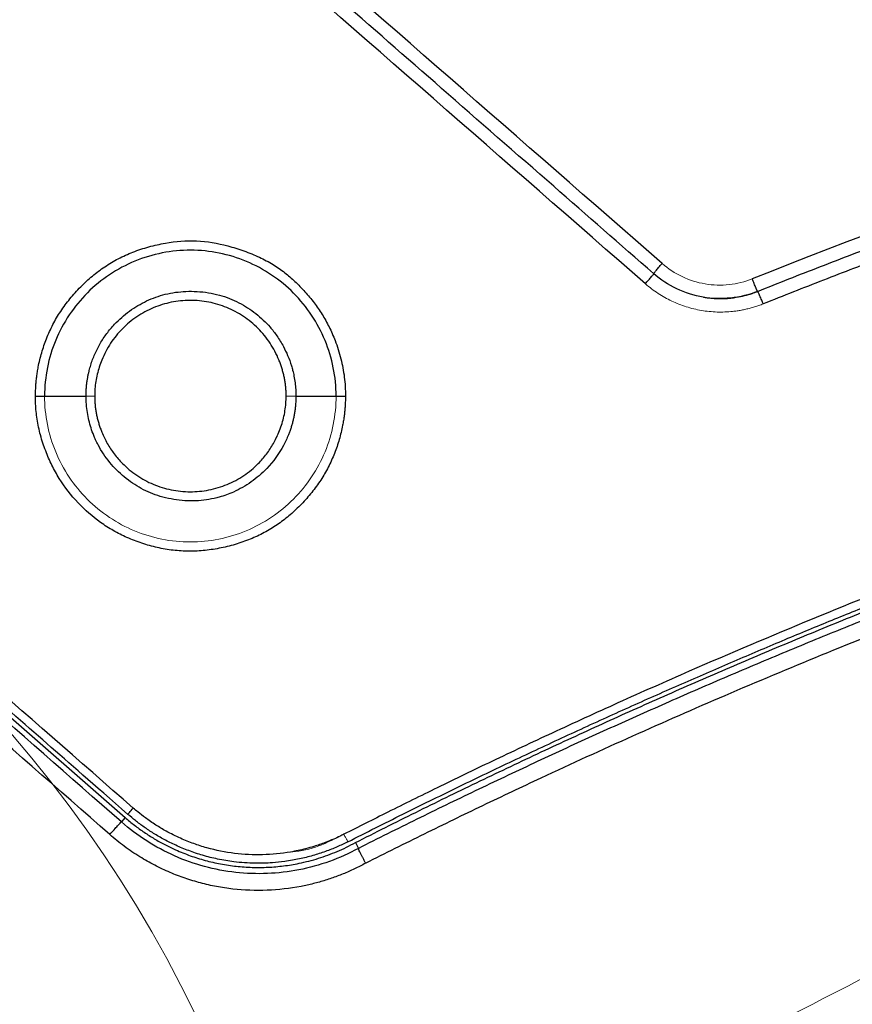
# Paper-space layout 'Sheet2' of a CAD drawing. Header units: millimetres. Extents: x 0 to 1118, y 0 to 864.
# Tile 45 of 85: x 666 to 691, y 326 to 355. Entities that reach past the tile are written whole.
import ezdxf

# ---------------------------------------------------------------- set-up
doc = ezdxf.new("R2010")
doc.units = ezdxf.units.MM
doc.styles.add('SLDTEXTSTYLE0', font='TXT', dxfattribs={"width": 0.605})
doc.dimstyles.new('SLDDIMSTYLE1', dxfattribs={"dimtxt": 5.650301, "dimasz": 4.572, "dimexe": 0, "dimexo": 0.0625, "dimgap": 1.412575, "dimtad": 0, "dimtih": 1, "dimtoh": 1, "dimdec": 1, "dimlfac": 2, "dimrnd": 1e-09, "dimzin": 12, "dimdsep": 46, "dimtxsty": 'SLDTEXTSTYLE0', "dimsah": 1, "dimcen": 0.09, "dimadec": 0, "dimazin": 3, "dimtfac": 1, "dimtdec": 1, "dimtofl": 0, "dimtmove": 0, "dimatfit": 3, "dimfxl": 1, "dimfrac": 2, "dimtolj": 1, "dimtzin": 12, "dimarcsym": 0})

# ---------------------------------------------------------------- blocks, each defined once
blk = doc.blocks.new('_D_11')
at = {"color": 7, "linetype": 'Continuous', "lineweight": 0}
for p, q in [((644.189, 350.559), (644.189, 267.562)), ((882.269, 350.559), (882.269, 267.562)), ((751.91, 269.62), (750.617, 269.62)), ((750.617, 269.62), (750.617, 260.943)), ((774.547, 269.62), (775.84, 269.62)), ((775.84, 269.62), (775.84, 260.943)), ((644.189, 269.162), (748.425, 269.162)), ((882.269, 269.162), (778.033, 269.162)), ((750.617, 260.943), (751.91, 260.943)), ((775.84, 260.943), (774.547, 260.943))]:
    blk.add_line(p, q, dxfattribs=at)
for points in [[(644.189, 269.162), (648.761, 268.4), (648.761, 269.924)], [(882.269, 269.162), (877.697, 269.924), (877.697, 268.4)]]:
    blk.add_solid(points, dxfattribs=at)
at = {"color": 7, "linetype": 'Continuous', "lineweight": 0, "char_height": 5.8208, "attachment_point": 1, "style": 'SLDTEXTSTYLE0'}
for s, insert in [('476.2', (753.527, 278.417)), ('18.75', (753.527, 268.446))]:
    blk.add_mtext(s, dxfattribs=dict(at, insert=insert))
blk = doc.blocks.new('_D_12')
at = {"color": 7, "linetype": 'Continuous', "lineweight": 0}
for p, q in [((711.628, 581.08), (604.625, 581.08)), ((606.225, 581.08), (606.225, 457.172)), ((594.907, 448.118), (593.614, 448.118)), ((593.614, 448.118), (593.614, 439.44)), ((617.544, 448.118), (618.837, 448.118)), ((618.837, 448.118), (618.837, 439.44)), ((593.614, 439.44), (594.907, 439.44)), ((618.837, 439.44), (617.544, 439.44)), ((606.225, 314.24), (606.225, 438.147)), ((711.628, 314.24), (604.625, 314.24))]:
    blk.add_line(p, q, dxfattribs=at)
for points in [[(606.225, 581.08), (605.463, 576.508), (606.987, 576.508)], [(606.225, 314.24), (606.987, 318.812), (605.463, 318.812)]]:
    blk.add_solid(points, dxfattribs=at)
at = {"color": 7, "linetype": 'Continuous', "lineweight": 0, "char_height": 5.8208, "attachment_point": 1, "style": 'SLDTEXTSTYLE0'}
for s, insert in [('533.7', (596.524, 456.915)), ('21.01', (596.524, 446.944))]:
    blk.add_mtext(s, dxfattribs=dict(at, insert=insert))

psp = doc.layouts.new('Sheet2')

# ---------------------------------------------------------------- linework, layer by layer
at = {"color": 7, "linetype": 'Continuous', "lineweight": 30}
for p, q in [((684.974, 347.296), (684.969, 347.296)), ((686.974, 346.556), (686.982, 346.556)), ((688.06, 346.77), (688.054, 346.77)), ((666.887, 343.66), (668.118, 343.66)), ((674.347, 343.66), (675.54, 343.66)), ((659.385, 339.791), (669.279, 331.141)), ((669.279, 331.141), (669.165, 331.012)), ((676.112, 330.396), (676.202, 330.225))]:
    psp.add_line(p, q, dxfattribs=at)
at = {"color": 7, "linetype": 'Continuous', "lineweight": 0}
psp.add_arc((637.282, 308.957), 37.784, 3.1887, 357.2558, dxfattribs=at)
at = {"color": 7, "linetype": 'Continuous', "lineweight": 30}
for points, knots in [([(838.559, 347.142), (832.589, 349.527), (826.504, 351.629), (814.162, 355.246), (807.905, 356.761), (795.274, 359.192), (788.9, 360.107), (776.095, 361.327), (769.662, 361.633), (756.798, 361.633), (750.365, 361.327), (737.559, 360.107), (731.185, 359.192), (718.553, 356.762), (712.296, 355.246), (699.953, 351.63), (693.869, 349.527), (687.898, 347.142)], [0, 0, 0, 0, 0.125, 0.125, 0.25, 0.25, 0.375, 0.375, 0.5, 0.5, 0.625, 0.625, 0.75, 0.75, 0.875, 0.875, 1, 1, 1, 1]), ([(688.054, 346.77), (688.362, 346.893), (688.983, 347.14), (689.924, 347.508), (690.881, 347.876), (691.853, 348.245), (692.841, 348.614), (693.845, 348.984), (694.865, 349.352), (695.901, 349.721), (696.953, 350.088), (698.021, 350.455), (699.105, 350.82), (700.206, 351.184), (701.323, 351.546), (702.456, 351.906), (703.605, 352.263), (704.771, 352.618), (706.849, 353.238), (710.004, 354.133), (714.409, 355.283), (719.326, 356.444), (725.949, 357.825), (734.147, 359.215), (743.58, 360.352), (753.279, 361.068), (762.875, 361.314), (772.824, 361.085), (780.915, 360.509), (787.497, 359.795), (792.302, 359.157), (797.09, 358.404), (801.22, 357.653), (804.675, 356.956), (807.441, 356.358), (810.131, 355.736), (812.747, 355.095), (815.287, 354.437), (817.753, 353.764), (820.144, 353.08), (822.462, 352.387), (824.705, 351.686), (826.875, 350.982), (828.973, 350.275), (830.997, 349.567), (832.95, 348.863), (834.832, 348.162), (836.643, 347.468), (837.824, 347), (838.403, 346.77)], [0, 0, 0, 0, 0.0064625, 0.0130218, 0.0196778, 0.0264305, 0.03328, 0.0402262, 0.047269, 0.0544085, 0.0616446, 0.0689775, 0.0764071, 0.0839334, 0.0915564, 0.0992762, 0.1070927, 0.1150059, 0.1230158, 0.1493303, 0.1788855, 0.2116815, 0.2477182, 0.3106458, 0.3735644, 0.4326831, 0.4999946, 0.5604261, 0.6264248, 0.6578927, 0.6893578, 0.7208203, 0.7522801, 0.7710968, 0.7894689, 0.8073964, 0.8248794, 0.8419178, 0.8585116, 0.8746609, 0.8903656, 0.9056258, 0.9204414, 0.9348124, 0.9487389, 0.9622211, 0.9752587, 0.9878518, 1, 1, 1, 1]), ([(838.235, 346.399), (837.921, 346.523), (837.295, 346.773), (836.353, 347.141), (835.41, 347.504), (834.465, 347.863), (833.518, 348.217), (832.57, 348.566), (831.62, 348.91), (830.668, 349.25), (829.715, 349.585), (828.76, 349.915), (827.803, 350.24), (826.844, 350.56), (825.884, 350.876), (824.922, 351.187), (823.959, 351.493), (822.994, 351.794), (822.027, 352.091), (821.059, 352.383), (818.876, 353.028), (815.467, 353.984), (810.813, 355.17), (806.133, 356.245), (799.861, 357.53), (791.964, 358.856), (782.423, 359.995), (772.837, 360.68), (763.23, 360.908), (753.623, 360.68), (744.038, 359.995), (734.495, 358.857), (726.598, 357.53), (720.326, 356.245), (715.646, 355.17), (710.991, 353.984), (707.29, 352.947), (704.527, 352.122), (702.691, 351.556), (700.861, 350.972), (699.038, 350.371), (697.22, 349.752), (695.408, 349.117), (693.602, 348.464), (691.803, 347.793), (690.008, 347.107), (688.818, 346.635), (688.222, 346.398)], [0, 0, 0, 0, 0.006582, 0.013162, 0.019742, 0.02632, 0.032898, 0.039475, 0.046051, 0.052628, 0.059204, 0.06578, 0.072356, 0.078932, 0.08551, 0.092087, 0.098666, 0.105246, 0.111826, 0.118408, 0.124992, 0.156265, 0.187511, 0.218748, 0.249994, 0.312481, 0.37499, 0.437492, 0.499989, 0.562482, 0.624994, 0.687496, 0.749998, 0.781239, 0.812476, 0.843726, 0.875006, 0.887512, 0.900013, 0.912512, 0.925008, 0.937503, 0.949997, 0.962494, 0.974992, 0.987494, 1, 1, 1, 1]), ([(684.969, 347.296), (683.979, 348.161), (681.881, 349.995), (678.734, 352.745), (676.052, 355.09), (674.216, 356.694), (673.298, 357.497), (672.839, 357.898), (672.61, 358.098), (672.479, 358.213), (672.413, 358.27), (672.381, 358.299)], [0, 0, 0, 0, 0.235778, 0.500003, 0.750002, 0.875001, 0.937501, 0.968751, 0.984375, 0.992188, 1, 1, 1, 1]), ([(850.685, 330.644), (850.391, 330.792), (849.805, 331.09), (848.921, 331.53), (848.036, 331.966), (847.149, 332.398), (846.259, 332.825), (845.368, 333.247), (844.474, 333.665), (843.578, 334.078), (842.68, 334.487), (841.78, 334.891), (840.878, 335.291), (839.973, 335.685), (839.067, 336.076), (838.159, 336.461), (837.249, 336.842), (836.338, 337.218), (835.424, 337.589), (834.508, 337.956), (833.591, 338.318), (832.672, 338.676), (831.751, 339.028), (830.829, 339.376), (829.119, 340.011), (825.249, 341.397), (819.603, 343.233), (813.45, 344.986), (808.468, 346.247), (803.193, 347.452), (795.772, 348.92), (785.884, 350.384), (774.576, 351.386), (763.228, 351.721), (751.881, 351.386), (740.573, 350.384), (730.701, 348.922), (723.279, 347.455), (715.905, 345.771), (707.275, 343.432), (699.022, 340.663), (691.948, 337.986), (687.736, 336.249), (683.958, 334.572), (682.005, 333.678), (680.217, 332.837), (678.592, 332.052), (677.128, 331.329), (676.207, 330.863), (675.772, 330.644)], [0, 0, 0, 0, 0.005437, 0.010875, 0.016312, 0.021749, 0.027186, 0.032623, 0.03806, 0.043497, 0.048933, 0.05437, 0.059806, 0.065241, 0.070677, 0.076112, 0.081547, 0.086981, 0.092415, 0.097849, 0.103283, 0.108716, 0.114148, 0.11958, 0.125012, 0.144294, 0.187517, 0.223106, 0.250017, 0.272442, 0.312518, 0.375015, 0.437512, 0.500008, 0.562505, 0.625002, 0.6875, 0.727309, 0.750001, 0.812495, 0.874993, 0.893798, 0.937504, 0.950282, 0.962116, 0.973004, 0.982948, 0.991946, 1, 1, 1, 1]), ([(675.893, 330.422), (676.164, 330.56), (676.705, 330.834), (677.514, 331.238), (678.317, 331.634), (679.114, 332.023), (679.904, 332.405), (680.688, 332.779), (681.465, 333.145), (682.236, 333.504), (683, 333.856), (683.757, 334.201), (684.508, 334.539), (685.252, 334.87), (685.989, 335.195), (686.719, 335.513), (687.442, 335.824), (688.158, 336.128), (688.866, 336.427), (689.568, 336.719), (690.262, 337.004), (690.949, 337.284), (691.629, 337.558), (692.301, 337.825), (692.966, 338.087), (693.624, 338.344), (694.274, 338.594), (694.916, 338.839), (695.55, 339.078), (696.177, 339.312), (696.797, 339.541), (697.408, 339.765), (698.012, 339.983), (698.608, 340.196), (699.196, 340.405), (699.776, 340.608), (700.348, 340.807), (700.913, 341.001), (701.469, 341.19), (702.017, 341.375), (702.557, 341.555), (703.09, 341.73), (703.614, 341.902), (704.129, 342.069), (704.637, 342.232), (705.137, 342.39), (705.628, 342.545), (706.111, 342.696), (706.586, 342.842), (707.052, 342.985), (707.51, 343.124), (707.96, 343.26), (708.401, 343.391), (708.835, 343.519), (709.259, 343.644), (709.675, 343.765), (710.083, 343.882), (710.482, 343.996), (710.873, 344.107), (711.256, 344.215), (711.629, 344.319), (711.995, 344.42), (712.351, 344.518), (712.699, 344.613), (713.039, 344.705), (713.37, 344.794), (713.692, 344.88), (714.006, 344.964), (714.311, 345.044), (714.608, 345.122), (714.896, 345.196), (715.175, 345.269), (715.445, 345.338), (715.707, 345.405), (715.96, 345.469), (716.205, 345.531), (716.44, 345.59), (716.667, 345.647), (716.886, 345.701), (717.095, 345.753), (717.296, 345.802), (717.488, 345.849), (717.671, 345.894), (717.845, 345.936), (718.011, 345.976), (718.168, 346.014), (720.106, 346.479), (723.841, 347.317), (729.404, 348.394), (734.997, 349.307), (742.486, 350.304), (751.897, 351.136), (760.728, 351.396), (768.821, 351.316), (775.527, 351.023), (782.859, 350.392), (789.289, 349.62), (795.459, 348.68), (801.825, 347.489), (808.146, 346.086), (812.356, 345.001), (814.511, 344.407), (814.648, 344.369), (814.833, 344.318), (815.067, 344.252), (815.349, 344.174), (815.679, 344.08), (816.057, 343.973), (816.484, 343.851), (816.958, 343.714), (817.481, 343.561), (818.051, 343.393), (818.669, 343.208), (819.334, 343.007), (820.047, 342.789), (820.807, 342.552), (821.614, 342.298), (822.468, 342.024), (823.368, 341.731), (824.315, 341.417), (825.307, 341.082), (826.345, 340.726), (827.429, 340.346), (828.558, 339.944), (829.731, 339.516), (830.949, 339.064), (832.21, 338.585), (833.516, 338.079), (834.864, 337.545), (836.254, 336.982), (837.687, 336.388), (839.161, 335.763), (840.675, 335.106), (842.23, 334.415), (843.824, 333.69), (845.457, 332.929), (847.128, 332.13), (848.837, 331.294), (849.983, 330.715), (850.564, 330.422)], [0, 0, 0, 0, 0.00504, 0.010031, 0.014972, 0.019863, 0.024704, 0.029496, 0.034237, 0.038929, 0.043571, 0.048163, 0.052705, 0.057198, 0.06164, 0.066032, 0.070375, 0.074667, 0.07891, 0.083102, 0.087245, 0.091337, 0.09538, 0.099372, 0.103314, 0.107207, 0.111049, 0.114841, 0.118583, 0.122276, 0.125918, 0.12951, 0.133052, 0.136543, 0.139985, 0.143377, 0.146719, 0.15001, 0.153252, 0.156443, 0.159585, 0.162676, 0.165718, 0.168709, 0.17165, 0.174542, 0.177383, 0.180174, 0.182915, 0.185606, 0.188247, 0.190838, 0.193379, 0.19587, 0.198311, 0.200702, 0.203043, 0.205334, 0.207575, 0.209766, 0.211907, 0.213997, 0.216038, 0.218029, 0.21997, 0.22186, 0.223701, 0.225492, 0.227232, 0.228923, 0.230564, 0.232154, 0.233695, 0.235185, 0.236626, 0.238016, 0.239357, 0.240647, 0.241887, 0.243078, 0.244218, 0.245309, 0.246349, 0.247339, 0.24828, 0.24917, 0.25001, 0.28126, 0.31251, 0.34376, 0.37501, 0.437511, 0.499996, 0.521108, 0.571421, 0.611015, 0.64285, 0.678565, 0.714279, 0.749991, 0.785702, 0.786207, 0.786989, 0.788049, 0.789386, 0.791001, 0.792893, 0.795063, 0.79751, 0.800235, 0.803238, 0.806518, 0.810076, 0.813911, 0.818024, 0.822414, 0.827082, 0.832027, 0.83725, 0.842751, 0.84853, 0.854586, 0.860919, 0.867531, 0.87442, 0.881587, 0.889031, 0.896753, 0.904753, 0.913031, 0.921586, 0.930418, 0.939527, 0.948914, 0.958578, 0.968519, 0.978736, 0.98923, 1, 1, 1, 1]), ([(676.112, 330.396), (676.41, 330.547), (677.007, 330.849), (677.905, 331.296), (678.805, 331.738), (679.707, 332.175), (680.612, 332.608), (681.518, 333.036), (682.427, 333.459), (683.337, 333.877), (684.25, 334.291), (685.165, 334.699), (686.082, 335.103), (687.001, 335.502), (687.922, 335.897), (688.845, 336.286), (689.77, 336.671), (690.698, 337.051), (691.627, 337.426), (692.559, 337.797), (693.492, 338.162), (694.428, 338.523), (695.366, 338.879), (697.751, 339.77), (701.604, 341.135), (706.962, 342.859), (712.369, 344.425), (719.687, 346.315), (728.976, 348.28), (740.298, 349.981), (751.729, 351.009), (763.229, 351.351), (774.728, 351.009), (786.159, 349.981), (797.482, 348.28), (806.77, 346.315), (814.088, 344.425), (819.495, 342.859), (824.853, 341.136), (828.969, 339.677), (831.874, 338.585), (833.588, 337.921), (835.296, 337.241), (836.996, 336.545), (838.69, 335.833), (840.376, 335.105), (842.056, 334.361), (843.728, 333.601), (845.393, 332.824), (847.052, 332.032), (848.703, 331.224), (849.798, 330.672), (850.346, 330.396)], [0, 0, 0, 0, 0.00555, 0.011098, 0.016646, 0.022191, 0.027736, 0.03328, 0.038824, 0.044366, 0.049908, 0.05545, 0.060992, 0.066534, 0.072076, 0.077618, 0.08316, 0.088704, 0.094248, 0.099793, 0.105339, 0.110886, 0.116435, 0.121985, 0.153132, 0.184253, 0.215374, 0.246522, 0.309666, 0.372811, 0.436405, 0.5, 0.563594, 0.62719, 0.690333, 0.753478, 0.784625, 0.815746, 0.846867, 0.878016, 0.888189, 0.898359, 0.908524, 0.918687, 0.928848, 0.939008, 0.949167, 0.959328, 0.969491, 0.979657, 0.989826, 1, 1, 1, 1]), ([(850.255, 330.225), (849.951, 330.377), (849.344, 330.682), (848.432, 331.134), (847.519, 331.579), (846.605, 332.019), (845.691, 332.453), (844.777, 332.882), (843.862, 333.305), (842.947, 333.722), (842.032, 334.134), (841.116, 334.54), (840.2, 334.94), (839.285, 335.335), (838.369, 335.725), (837.452, 336.108), (836.536, 336.487), (835.62, 336.86), (834.704, 337.227), (833.788, 337.589), (832.872, 337.945), (831.956, 338.297), (831.041, 338.642), (830.125, 338.983), (829.21, 339.318), (828.295, 339.648), (827.38, 339.972), (826.466, 340.291), (825.552, 340.605), (824.639, 340.914), (823.725, 341.217), (822.813, 341.515), (821.901, 341.808), (820.989, 342.096), (820.078, 342.379), (819.168, 342.657), (818.258, 342.93), (817.349, 343.197), (816.44, 343.46), (815.533, 343.717), (814.626, 343.97), (813.719, 344.217), (812.814, 344.46), (811.909, 344.698), (811.006, 344.931), (810.103, 345.159), (809.201, 345.382), (808.3, 345.6), (807.4, 345.814), (806.501, 346.022), (805.603, 346.226), (804.706, 346.426), (803.811, 346.62), (802.916, 346.81), (802.022, 346.995), (801.13, 347.176), (800.239, 347.352), (799.349, 347.523), (798.46, 347.69), (797.573, 347.852), (796.687, 348.01), (795.802, 348.164), (794.918, 348.313), (794.036, 348.457), (793.155, 348.597), (792.276, 348.733), (791.398, 348.864), (790.522, 348.991), (789.647, 349.114), (788.773, 349.232), (787.902, 349.347), (787.031, 349.457), (786.162, 349.562), (785.295, 349.664), (784.43, 349.762), (783.566, 349.855), (782.703, 349.944), (781.843, 350.029), (780.984, 350.111), (780.126, 350.188), (779.271, 350.261), (778.417, 350.33), (777.565, 350.395), (776.715, 350.457), (775.867, 350.514), (775.02, 350.568), (774.175, 350.617), (773.332, 350.663), (772.491, 350.705), (771.652, 350.744), (770.815, 350.779), (769.98, 350.81), (769.147, 350.837), (768.315, 350.861), (767.486, 350.881), (766.659, 350.897), (765.833, 350.91), (764.771, 350.922), (763.47, 350.929), (761.925, 350.925), (760.373, 350.908), (758.813, 350.879), (757.245, 350.836), (755.671, 350.781), (754.089, 350.713), (752.5, 350.631), (750.905, 350.536), (749.302, 350.427), (747.693, 350.304), (746.077, 350.167), (744.455, 350.015), (742.826, 349.85), (741.191, 349.669), (739.55, 349.474), (737.904, 349.263), (736.251, 349.038), (734.593, 348.797), (732.93, 348.54), (731.261, 348.268), (729.587, 347.98), (727.908, 347.676), (726.225, 347.355), (724.536, 347.018), (722.844, 346.664), (721.147, 346.294), (719.446, 345.906), (717.741, 345.502), (716.032, 345.08), (714.32, 344.64), (712.604, 344.183), (710.886, 343.708), (709.164, 343.216), (707.44, 342.704), (705.713, 342.175), (703.984, 341.627), (702.253, 341.061), (700.52, 340.476), (698.785, 339.871), (697.049, 339.248), (695.312, 338.605), (693.574, 337.944), (691.835, 337.262), (690.096, 336.561), (688.357, 335.84), (686.617, 335.099), (684.878, 334.338), (683.14, 333.557), (681.403, 332.755), (679.666, 331.932), (677.931, 331.091), (676.779, 330.514), (676.202, 330.225)], [0, 0, 0, 0, 0.005652, 0.011292, 0.01692, 0.022538, 0.028143, 0.033737, 0.03932, 0.044891, 0.050451, 0.055999, 0.061536, 0.067061, 0.072574, 0.078076, 0.083567, 0.089046, 0.094514, 0.09997, 0.105415, 0.110848, 0.116269, 0.121679, 0.127078, 0.132465, 0.137841, 0.143205, 0.148558, 0.153899, 0.159228, 0.164546, 0.169853, 0.175148, 0.180432, 0.185704, 0.190965, 0.196214, 0.201452, 0.206678, 0.211893, 0.217096, 0.222288, 0.227468, 0.232637, 0.237794, 0.24294, 0.248074, 0.253197, 0.258308, 0.263408, 0.268497, 0.273573, 0.278639, 0.283693, 0.288735, 0.293766, 0.298785, 0.303793, 0.30879, 0.313775, 0.318748, 0.32371, 0.328661, 0.3336, 0.338527, 0.343443, 0.348348, 0.353241, 0.358122, 0.362992, 0.367851, 0.372698, 0.377533, 0.382358, 0.38717, 0.391971, 0.396761, 0.401539, 0.406305, 0.411061, 0.415804, 0.420536, 0.425257, 0.429966, 0.434664, 0.43935, 0.444024, 0.448688, 0.453339, 0.45798, 0.462608, 0.467225, 0.471831, 0.476425, 0.481008, 0.485579, 0.490139, 0.498651, 0.507206, 0.515803, 0.524442, 0.533125, 0.54185, 0.550617, 0.559428, 0.56828, 0.577176, 0.586114, 0.595095, 0.604118, 0.613184, 0.622292, 0.631443, 0.640637, 0.649873, 0.659152, 0.668473, 0.677838, 0.687244, 0.696693, 0.706185, 0.71572, 0.725297, 0.734917, 0.744579, 0.754285, 0.764032, 0.773823, 0.783656, 0.793532, 0.80345, 0.813411, 0.823415, 0.833461, 0.843551, 0.853682, 0.863857, 0.874074, 0.884333, 0.894636, 0.904981, 0.915368, 0.925798, 0.936271, 0.946786, 0.957344, 0.967944, 0.978587, 0.989272, 1, 1, 1, 1]), ([(850.038, 329.784), (849.739, 329.935), (849.139, 330.236), (848.236, 330.682), (847.332, 331.123), (846.425, 331.56), (845.516, 331.992), (844.605, 332.419), (843.692, 332.841), (842.776, 333.259), (841.858, 333.672), (840.938, 334.08), (840.016, 334.483), (839.092, 334.881), (838.166, 335.275), (837.237, 335.664), (836.306, 336.048), (835.373, 336.427), (834.437, 336.802), (833.5, 337.171), (832.56, 337.536), (831.618, 337.896), (830.674, 338.252), (829.728, 338.602), (828.124, 339.187), (825.863, 339.985), (822.946, 340.961), (820.026, 341.886), (816.595, 342.912), (812.639, 344.011), (806.085, 345.665), (799.186, 347.109), (791.945, 348.306), (784.756, 349.283), (777.567, 349.955), (770.393, 350.321), (764.972, 350.447), (759.508, 350.419), (754.002, 350.233), (748.496, 349.892), (743.034, 349.395), (737.628, 348.748), (732.289, 347.957), (726.978, 347.017), (721.643, 345.92), (716.191, 344.637), (710.508, 343.115), (704.682, 341.363), (699.756, 339.706), (695.83, 338.275), (692.872, 337.143), (689.953, 335.973), (687.115, 334.783), (684.339, 333.565), (681.944, 332.468), (679.884, 331.493), (678.15, 330.651), (676.997, 330.074), (676.419, 329.784)], [0, 0, 0, 0, 0.005592, 0.011183, 0.016773, 0.022363, 0.027952, 0.033541, 0.039129, 0.044718, 0.050306, 0.055895, 0.061485, 0.067075, 0.072665, 0.078257, 0.083849, 0.089443, 0.095038, 0.100635, 0.106233, 0.111833, 0.117435, 0.123039, 0.128645, 0.145877, 0.162988, 0.179892, 0.19689, 0.222646, 0.248289, 0.30948, 0.339988, 0.370515, 0.430317, 0.460188, 0.490139, 0.520623, 0.551192, 0.581891, 0.612488, 0.642541, 0.672559, 0.702377, 0.732369, 0.763286, 0.795665, 0.830352, 0.864631, 0.882224, 0.899971, 0.91739, 0.934623, 0.951248, 0.967884, 0.978517, 0.989222, 1, 1, 1, 1]), ([(666.618, 343.66), (666.618, 343.708), (666.618, 343.803), (666.625, 343.947), (666.636, 344.091), (666.652, 344.234), (666.672, 344.378), (666.714, 344.617), (666.795, 344.95), (666.939, 345.373), (667.125, 345.785), (667.359, 346.182), (667.636, 346.557), (667.953, 346.908), (668.298, 347.227), (668.67, 347.509), (669.072, 347.748), (669.513, 347.946), (669.982, 348.099), (670.61, 348.242), (671.403, 348.309), (672.188, 348.171), (672.805, 347.979), (673.256, 347.796), (673.663, 347.58), (674.014, 347.336), (674.328, 347.063), (674.619, 346.763), (674.891, 346.437), (675.133, 346.087), (675.342, 345.713), (675.496, 345.36), (675.607, 345.043), (675.685, 344.77), (675.745, 344.495), (675.787, 344.219), (675.814, 343.94), (675.816, 343.753), (675.817, 343.66)], [0, 0, 0, 0, 0.0099551, 0.0199077, 0.0298685, 0.0398483, 0.0498575, 0.0599068, 0.0903019, 0.1207506, 0.1525756, 0.1839525, 0.216116, 0.2492511, 0.2820249, 0.313478, 0.3459585, 0.3789845, 0.4136433, 0.4482076, 0.5125046, 0.5773685, 0.6122704, 0.6465782, 0.6783357, 0.7076728, 0.7351173, 0.7645849, 0.7943492, 0.8231533, 0.8528046, 0.8831512, 0.9029493, 0.9225186, 0.9419327, 0.9612668, 0.9805971, 1, 1, 1, 1]), ([(675.54, 343.66), (675.541, 343.942), (675.513, 344.225), (675.402, 344.78), (675.32, 345.052), (674.997, 345.836), (674.678, 346.316), (673.88, 347.118), (673.401, 347.439), (672.357, 347.876), (671.791, 347.99), (670.658, 347.993), (670.09, 347.882), (669.041, 347.449), (668.559, 347.128), (667.755, 346.325), (667.434, 345.843), (667, 344.794), (666.885, 344.225), (666.887, 343.66)], [0, 0, 0, 0, 0.0625, 0.0625, 0.125, 0.125, 0.25, 0.25, 0.375, 0.375, 0.5, 0.5, 0.625, 0.625, 0.75, 0.75, 0.875, 0.875, 1, 1, 1, 1]), ([(684.969, 347.296), (684.967, 347.296), (684.974, 347.306), (685, 347.338), (685.017, 347.36), (685.059, 347.409), (685.084, 347.439), (685.146, 347.512), (685.183, 347.554), (685.221, 347.598)], [0, 0, 0, 0, 0.25, 0.25, 0.5, 0.5, 0.75, 0.75, 1, 1, 1, 1]), ([(684.722, 346.995), (684.753, 347.031), (684.786, 347.069), (684.85, 347.143), (684.88, 347.178), (684.929, 347.237), (684.948, 347.26), (684.971, 347.29), (684.975, 347.296), (684.974, 347.296)], [0, 0, 0, 0, 0.25, 0.25, 0.5, 0.5, 0.75, 0.75, 1, 1, 1, 1]), ([(688.054, 346.77), (687.799, 346.668), (687.531, 346.601), (686.985, 346.543), (686.708, 346.552), (686.167, 346.644), (685.903, 346.728), (685.407, 346.963), (685.175, 347.116), (684.969, 347.296)], [0, 0, 0, 0, 0.25, 0.25, 0.5, 0.5, 0.75, 0.75, 1, 1, 1, 1]), ([(688.054, 346.77), (688.054, 346.77), (688.053, 346.771), (688.049, 346.777), (688.044, 346.788), (688.036, 346.803), (688.027, 346.823), (688.017, 346.847), (688.001, 346.883), (687.979, 346.933), (687.953, 346.999), (687.926, 347.068), (687.907, 347.117), (687.898, 347.142)], [0, 0, 0, 0, 0.06638, 0.1341814, 0.2034042, 0.2740482, 0.3461135, 0.4196001, 0.4945078, 0.6307705, 0.749448, 0.8747212, 1, 1, 1, 1]), ([(668.118, 343.66), (668.118, 343.702), (668.119, 343.784), (668.126, 343.904), (668.137, 344.018), (668.152, 344.126), (668.169, 344.229), (668.189, 344.325), (668.21, 344.415), (668.232, 344.499), (668.281, 344.665), (668.372, 344.91), (668.531, 345.225), (668.727, 345.522), (669.009, 345.856), (669.397, 346.199), (669.908, 346.502), (670.474, 346.705), (671.097, 346.791), (671.64, 346.759), (672.071, 346.667), (672.376, 346.566), (672.656, 346.437), (672.916, 346.285), (673.157, 346.113), (673.381, 345.923), (673.592, 345.703), (673.796, 345.441), (673.969, 345.156), (674.112, 344.856), (674.198, 344.619), (674.256, 344.413), (674.293, 344.246), (674.324, 344.057), (674.344, 343.859), (674.346, 343.726), (674.347, 343.66)], [0, 0, 0, 0, 0.012875, 0.025168, 0.036907, 0.048085, 0.058692, 0.068725, 0.078189, 0.087087, 0.09542, 0.131323, 0.167171, 0.203452, 0.24009, 0.301051, 0.361256, 0.421381, 0.484355, 0.552782, 0.58694, 0.619615, 0.650969, 0.681531, 0.711672, 0.74184, 0.77137, 0.805116, 0.843604, 0.873412, 0.906953, 0.920791, 0.939002, 0.95933, 0.979653, 1, 1, 1, 1]), ([(686.444, 346.598), (686.482, 346.592), (686.59, 346.575), (686.791, 346.556), (687.028, 346.553), (687.245, 346.568), (687.452, 346.596), (687.663, 346.639), (687.876, 346.7), (688.004, 346.748), (688.06, 346.77)], [0, 0, 0, 0, 0.069453, 0.199479, 0.368932, 0.500062, 0.596256, 0.750201, 0.891402, 1, 1, 1, 1]), ([(688.222, 346.398), (688.219, 346.408), (688.208, 346.434), (688.187, 346.482), (688.162, 346.543), (688.135, 346.605), (688.111, 346.659), (688.091, 346.705), (688.075, 346.741), (688.064, 346.764), (688.061, 346.767), (688.06, 346.769)], [0, 0, 0, 0, 0.048253, 0.134641, 0.253717, 0.373897, 0.496338, 0.614564, 0.735489, 0.86429, 1, 1, 1, 1]), ([(674.057, 343.66), (674.057, 343.7), (674.056, 343.781), (674.048, 343.902), (674.035, 344.023), (674.016, 344.143), (673.993, 344.262), (673.963, 344.38), (673.929, 344.498), (673.889, 344.616), (673.791, 344.87), (673.596, 345.243), (673.296, 345.61), (673.018, 345.862), (672.717, 346.085), (672.301, 346.305), (671.763, 346.467), (671.203, 346.52), (670.644, 346.462), (670.107, 346.297), (669.695, 346.074), (669.397, 345.85), (669.124, 345.6), (668.83, 345.236), (668.622, 344.837), (668.506, 344.522), (668.446, 344.309), (668.403, 344.095), (668.377, 343.878), (668.374, 343.732), (668.373, 343.66)], [0, 0, 0, 0, 0.0136435, 0.0272413, 0.0408201, 0.0544068, 0.0680281, 0.0817105, 0.0954803, 0.1093631, 0.1233839, 0.1871755, 0.2500416, 0.2816564, 0.3132375, 0.3760602, 0.4386944, 0.5012792, 0.5639762, 0.6266676, 0.6892209, 0.7204381, 0.7516906, 0.8137469, 0.8768009, 0.9018953, 0.9266102, 0.9510959, 0.9755071, 1, 1, 1, 1]), ([(675.817, 343.66), (675.817, 343.611), (675.816, 343.514), (675.809, 343.369), (675.798, 343.224), (675.782, 343.08), (675.761, 342.937), (675.719, 342.698), (675.64, 342.369), (675.498, 341.952), (675.316, 341.547), (675.089, 341.159), (674.821, 340.791), (674.517, 340.448), (674.188, 340.135), (673.836, 339.859), (673.458, 339.623), (673.044, 339.423), (672.6, 339.262), (672.133, 339.143), (671.657, 339.068), (671.179, 339.044), (670.702, 339.072), (670.232, 339.152), (669.773, 339.28), (669.336, 339.449), (668.925, 339.656), (668.421, 339.978), (667.855, 340.477), (667.39, 341.073), (667.094, 341.606), (666.907, 342.039), (666.757, 342.496), (666.672, 342.891), (666.633, 343.202), (666.617, 343.431), (666.617, 343.584), (666.618, 343.66)], [0, 0, 0, 0, 0.0100753, 0.0201228, 0.0301524, 0.0401741, 0.0501978, 0.0602335, 0.0903871, 0.1204455, 0.1515192, 0.1822936, 0.2136193, 0.2458644, 0.2774005, 0.307654, 0.3385033, 0.3698608, 0.4028432, 0.4363103, 0.4698008, 0.502753, 0.535609, 0.5687272, 0.6014762, 0.6344686, 0.6658891, 0.6967967, 0.7583685, 0.8215851, 0.8526889, 0.8846932, 0.9191712, 0.9523938, 0.9684167, 0.9842667, 1, 1, 1, 1]), ([(666.618, 343.66), (666.665, 343.66), (666.715, 343.66), (666.807, 343.66), (666.85, 343.66), (666.887, 343.66)], [0, 0, 0, 0, 0.5, 0.5, 1, 1, 1, 1]), ([(674.347, 343.66), (674.346, 343.618), (674.346, 343.536), (674.338, 343.413), (674.326, 343.292), (674.31, 343.173), (674.289, 343.056), (674.264, 342.941), (674.235, 342.829), (674.203, 342.72), (674.166, 342.612), (674.099, 342.434), (673.915, 342.038), (673.557, 341.544), (673.032, 341.093), (672.547, 340.818), (672.166, 340.681), (671.769, 340.58), (671.287, 340.524), (670.748, 340.572), (670.325, 340.674), (669.935, 340.811), (669.574, 341.008), (669.251, 341.251), (668.946, 341.528), (668.681, 341.849), (668.495, 342.167), (668.403, 342.353), (668.332, 342.52), (668.262, 342.712), (668.199, 342.94), (668.153, 343.175), (668.123, 343.415), (668.119, 343.578), (668.118, 343.66)], [0, 0, 0, 0, 0.012726, 0.025293, 0.037726, 0.050022, 0.062166, 0.074158, 0.086003, 0.097705, 0.109264, 0.120682, 0.156191, 0.243222, 0.305274, 0.367297, 0.413064, 0.429243, 0.492945, 0.560689, 0.594236, 0.626248, 0.687545, 0.719291, 0.750149, 0.813974, 0.845912, 0.863085, 0.877646, 0.901532, 0.925706, 0.950173, 0.974927, 1, 1, 1, 1]), ([(668.373, 343.66), (668.373, 343.619), (668.374, 343.538), (668.382, 343.417), (668.395, 343.297), (668.413, 343.177), (668.437, 343.058), (668.466, 342.94), (668.5, 342.822), (668.54, 342.705), (668.592, 342.57), (668.66, 342.418), (668.776, 342.198), (668.945, 341.938), (669.229, 341.609), (669.612, 341.29), (670.105, 341.023), (670.644, 340.857), (671.206, 340.799), (671.77, 340.853), (672.312, 341.018), (672.81, 341.285), (673.196, 341.603), (673.481, 341.933), (673.652, 342.193), (673.768, 342.414), (673.849, 342.596), (673.922, 342.794), (673.983, 343.007), (674.026, 343.223), (674.053, 343.44), (674.056, 343.586), (674.057, 343.66)], [0, 0, 0, 0, 0.01362, 0.027195, 0.04075, 0.054313, 0.06791, 0.081568, 0.095313, 0.109171, 0.123166, 0.144064, 0.164942, 0.206824, 0.248347, 0.310621, 0.373201, 0.435997, 0.49895, 0.562069, 0.625266, 0.688322, 0.750922, 0.792513, 0.834511, 0.855384, 0.876338, 0.901514, 0.926314, 0.950891, 0.975401, 1, 1, 1, 1]), ([(675.54, 343.66), (675.575, 343.66), (675.618, 343.66), (675.715, 343.66), (675.767, 343.66), (675.817, 343.66)], [0, 0, 0, 0, 0.5, 0.5, 1, 1, 1, 1]), ([(669.361, 331.236), (667.28, 333.055), (666.634, 333.619), (662.472, 337.258), (661.827, 337.822), (659.746, 339.641)], [0, 0, 0, 0, 0.5, 0.5, 1, 1, 1, 1]), ([(671.951, 315.331), (672.122, 315.409), (672.477, 315.569), (673.022, 315.823), (673.6, 316.096), (674.21, 316.389), (674.851, 316.701), (675.525, 317.033), (676.23, 317.384), (676.967, 317.755), (677.736, 318.146), (678.537, 318.556), (680.247, 319.438), (683.2, 320.982), (686.633, 322.799), (690.015, 324.583), (693.187, 326.246), (696.676, 328.045), (700.061, 329.737), (702.814, 331.047), (705.106, 332.069), (706.843, 332.779), (708.366, 333.327), (709.67, 333.722), (710.891, 334.001), (711.938, 334.14), (712.995, 334.162), (714.036, 334.028), (715.164, 333.647), (716.028, 333.179), (716.752, 332.682), (717.313, 332.245), (717.886, 331.746), (718.433, 331.227), (719.034, 330.617), (719.749, 329.843), (720.747, 328.688), (722.148, 326.971), (723.65, 325.009), (725.062, 323.109), (726.421, 321.252), (727.821, 319.326), (729.016, 317.703), (729.782, 316.691), (730.207, 316.14), (730.482, 315.797), (730.612, 315.634)], [0, 0, 0, 0, 0.007907, 0.016334, 0.025282, 0.034749, 0.044737, 0.055246, 0.066275, 0.077826, 0.089899, 0.102493, 0.115611, 0.170697, 0.242413, 0.278651, 0.331212, 0.392774, 0.443415, 0.490067, 0.520732, 0.548723, 0.568821, 0.588664, 0.60586, 0.621349, 0.632939, 0.650137, 0.665085, 0.682647, 0.691188, 0.701896, 0.712476, 0.723046, 0.733563, 0.748407, 0.767228, 0.797624, 0.841385, 0.870876, 0.896954, 0.937994, 0.970801, 0.981532, 0.991261, 1, 1, 1, 1]), ([(669.361, 331.236), (669.36, 331.237), (669.376, 331.257), (669.433, 331.327), (669.475, 331.375), (669.517, 331.424)], [0, 0, 0, 0, 0.5, 0.5, 1, 1, 1, 1]), ([(675.772, 330.644), (675.734, 330.624), (675.635, 330.575), (675.45, 330.491), (675.193, 330.386), (674.914, 330.29), (674.572, 330.194), (674.067, 330.084), (673.36, 330.015), (672.523, 330.055), (671.839, 330.193), (671.309, 330.363), (670.903, 330.526), (670.529, 330.713), (670.182, 330.92), (669.903, 331.112), (669.681, 331.284), (669.563, 331.384), (669.517, 331.424)], [0, 0, 0, 0, 0.019334, 0.049711, 0.091139, 0.143606, 0.182184, 0.250312, 0.375136, 0.499971, 0.624724, 0.686739, 0.749721, 0.82088, 0.874186, 0.930769, 0.972703, 1, 1, 1, 1]), ([(669.279, 331.141), (669.324, 331.102), (669.415, 331.025), (669.555, 330.913), (669.697, 330.806), (669.843, 330.703), (669.991, 330.605), (670.143, 330.511), (670.297, 330.422), (670.454, 330.337), (670.614, 330.257), (670.863, 330.141), (671.207, 330.003), (671.653, 329.862), (672.111, 329.757), (672.577, 329.688), (673.048, 329.655), (673.517, 329.659), (673.983, 329.7), (674.388, 329.767), (674.733, 329.847), (675.019, 329.929), (675.3, 330.024), (675.576, 330.134), (675.848, 330.256), (676.023, 330.349), (676.112, 330.396)], [0, 0, 0, 0, 0.024536, 0.048986, 0.073371, 0.097714, 0.122035, 0.146357, 0.170702, 0.195091, 0.219546, 0.244088, 0.307658, 0.371264, 0.435618, 0.500008, 0.564361, 0.628751, 0.692321, 0.755927, 0.796769, 0.837411, 0.877955, 0.9185, 0.959148, 1, 1, 1, 1]), ([(675.893, 330.422), (675.84, 330.396), (675.734, 330.343), (675.57, 330.269), (675.399, 330.198), (675.222, 330.131), (675.038, 330.068), (674.848, 330.01), (674.652, 329.957), (674.449, 329.91), (674.237, 329.869), (673.97, 329.828), (673.604, 329.79), (673.098, 329.775), (672.554, 329.813), (672.031, 329.9), (671.584, 330.012), (671.17, 330.15), (670.789, 330.309), (670.442, 330.482), (670.127, 330.665), (669.843, 330.853), (669.59, 331.041), (669.435, 331.173), (669.361, 331.236)], [0, 0, 0, 0, 0.02516, 0.050975, 0.077446, 0.104572, 0.132353, 0.160789, 0.189881, 0.219627, 0.25003, 0.282961, 0.335608, 0.407965, 0.50002, 0.56935, 0.635237, 0.697679, 0.756678, 0.812232, 0.864341, 0.913006, 0.958225, 1, 1, 1, 1]), ([(668.821, 330.637), (668.865, 330.687), (668.909, 330.736), (668.987, 330.824), (669.022, 330.863), (669.079, 330.924), (669.105, 330.953), (669.146, 330.995), (669.16, 331.008), (669.165, 331.012)], [0, 0, 0, 0, 0.25, 0.25, 0.5, 0.5, 0.75, 0.75, 1, 1, 1, 1]), ([(676.202, 330.225), (675.65, 329.924), (675.052, 329.709), (673.819, 329.468), (673.184, 329.442), (671.935, 329.582), (671.322, 329.747), (670.173, 330.255), (669.636, 330.598), (669.165, 331.012)], [0, 0, 0, 0, 0.25, 0.25, 0.5, 0.5, 0.75, 0.75, 1, 1, 1, 1]), ([(676.419, 329.784), (676.364, 329.755), (676.254, 329.696), (676.087, 329.615), (675.918, 329.538), (675.747, 329.465), (675.575, 329.398), (675.4, 329.336), (675.224, 329.278), (675.046, 329.225), (674.866, 329.177), (674.684, 329.134), (674.231, 329.04), (673.491, 328.954), (672.648, 328.986), (671.991, 329.085), (671.518, 329.193), (671.056, 329.333), (670.601, 329.507), (670.152, 329.719), (669.778, 329.932), (669.48, 330.125), (669.252, 330.286), (669.032, 330.456), (668.891, 330.576), (668.821, 330.637)], [0, 0, 0, 0, 0.02293, 0.04579, 0.068599, 0.091374, 0.114132, 0.136891, 0.15967, 0.182487, 0.205357, 0.228301, 0.251333, 0.376244, 0.501613, 0.561177, 0.621068, 0.680382, 0.738959, 0.800585, 0.86313, 0.897485, 0.93171, 0.965861, 1, 1, 1, 1]), ([(676.419, 329.784), (676.411, 329.798), (676.396, 329.827), (676.374, 329.87), (676.353, 329.911), (676.332, 329.95), (676.313, 329.987), (676.296, 330.021), (676.28, 330.052), (676.261, 330.088), (676.239, 330.134), (676.218, 330.181), (676.206, 330.214), (676.203, 330.221), (676.202, 330.225)], [0, 0, 0, 0, 0.066759, 0.13286, 0.198006, 0.26193, 0.324391, 0.385188, 0.444153, 0.501275, 0.601899, 0.75107, 0.894289, 1, 1, 1, 1])]:
    psp.add_open_spline(points, degree=3, knots=knots, dxfattribs=at)
at = {"color": 144, "linetype": 'Continuous', "lineweight": 0}
for points, knots in [([(838.397, 346.769), (838.104, 346.886), (837.516, 347.12), (836.633, 347.465), (835.748, 347.807), (834.862, 348.144), (833.974, 348.477), (833.084, 348.806), (832.193, 349.131), (831.3, 349.452), (830.406, 349.768), (829.51, 350.08), (828.613, 350.388), (827.714, 350.692), (826.814, 350.992), (825.912, 351.287), (825.009, 351.578), (824.104, 351.865), (823.198, 352.148), (822.291, 352.426), (821.382, 352.701), (820.472, 352.971), (819.561, 353.236), (818.648, 353.498), (817.734, 353.755), (816.819, 354.008), (815.903, 354.257), (814.985, 354.501), (814.066, 354.741), (813.147, 354.977), (812.226, 355.209), (811.303, 355.436), (810.38, 355.659), (809.456, 355.878), (808.531, 356.092), (807.604, 356.302), (806.677, 356.508), (805.748, 356.71), (804.819, 356.907), (803.888, 357.1), (802.957, 357.288), (802.025, 357.472), (801.092, 357.652), (800.158, 357.828), (799.223, 357.999), (798.287, 358.165), (797.351, 358.328), (794.9, 358.741), (790.926, 359.346), (785.416, 360.032), (779.893, 360.567), (774.902, 360.912), (770.083, 361.133), (765.069, 361.251), (758.949, 361.225), (752.289, 360.975), (745.578, 360.492), (739.301, 359.838), (733.381, 359.04), (727.819, 358.128), (722.615, 357.13), (717.767, 356.074), (713.274, 354.984), (709.132, 353.882), (705.338, 352.79), (701.887, 351.727), (698.775, 350.711), (695.999, 349.756), (693.553, 348.877), (691.435, 348.086), (689.639, 347.396), (688.552, 346.964), (688.06, 346.769)], [0, 0, 0, 0, 0.006158, 0.012317, 0.018475, 0.024634, 0.030794, 0.036953, 0.043113, 0.049273, 0.055434, 0.061595, 0.067756, 0.073917, 0.080079, 0.086241, 0.092403, 0.098565, 0.104728, 0.110891, 0.117055, 0.123219, 0.129383, 0.135547, 0.141712, 0.147877, 0.154042, 0.160207, 0.166373, 0.172539, 0.178706, 0.184873, 0.19104, 0.197207, 0.203375, 0.209543, 0.215711, 0.221879, 0.228048, 0.234217, 0.240386, 0.246556, 0.252726, 0.258896, 0.265066, 0.271237, 0.277408, 0.283579, 0.31965, 0.355697, 0.391718, 0.427715, 0.453108, 0.485669, 0.525396, 0.572291, 0.615446, 0.656414, 0.695192, 0.731782, 0.766182, 0.798391, 0.82841, 0.856239, 0.881876, 0.905323, 0.926579, 0.945644, 0.962519, 0.977203, 0.989697, 1, 1, 1, 1]), ([(687.898, 347.142), (687.677, 347.053), (687.444, 346.995), (686.97, 346.945), (686.73, 346.952), (686.26, 347.032), (686.031, 347.105), (685.601, 347.309), (685.4, 347.441), (685.221, 347.598)], [0, 0, 0, 0, 0.25, 0.25, 0.5, 0.5, 0.75, 0.75, 1, 1, 1, 1]), ([(688.222, 346.398), (688.179, 346.382), (688.094, 346.35), (687.964, 346.308), (687.835, 346.27), (687.705, 346.238), (687.575, 346.211), (687.444, 346.19), (687.204, 346.159), (686.849, 346.146), (686.386, 346.194), (685.932, 346.303), (685.572, 346.445), (685.297, 346.587), (685.098, 346.708), (684.905, 346.843), (684.783, 346.944), (684.722, 346.995)], [0, 0, 0, 0, 0.036884, 0.073363, 0.109488, 0.145309, 0.180879, 0.216253, 0.251484, 0.375639, 0.500279, 0.624632, 0.749078, 0.81078, 0.872977, 0.935957, 1, 1, 1, 1]), ([(666.887, 343.66), (666.886, 343.377), (666.914, 343.093), (667.025, 342.537), (667.108, 342.264), (667.432, 341.478), (667.753, 340.998), (668.554, 340.196), (669.034, 339.874), (670.08, 339.44), (670.647, 339.327), (671.78, 339.328), (672.347, 339.44), (673.395, 339.876), (673.875, 340.198), (674.675, 341.001), (674.996, 341.481), (675.32, 342.266), (675.402, 342.538), (675.512, 343.094), (675.541, 343.377), (675.54, 343.66)], [0, 0, 0, 0, 0.0625, 0.0625, 0.125, 0.125, 0.25, 0.25, 0.375, 0.375, 0.5, 0.5, 0.625, 0.625, 0.75, 0.75, 0.875, 0.875, 0.9375, 0.9375, 1, 1, 1, 1]), ([(668.118, 343.66), (668.153, 343.66), (668.194, 343.66), (668.282, 343.66), (668.328, 343.66), (668.373, 343.66)], [0, 0, 0, 0, 0.5, 0.5, 1, 1, 1, 1]), ([(674.057, 343.66), (674.11, 343.66), (674.164, 343.66), (674.265, 343.66), (674.311, 343.66), (674.347, 343.66)], [0, 0, 0, 0, 0.5, 0.5, 1, 1, 1, 1]), ([(671.434, 316.474), (671.591, 316.542), (671.914, 316.683), (672.408, 316.904), (672.924, 317.139), (673.461, 317.388), (674.021, 317.65), (674.602, 317.926), (675.564, 318.389), (676.975, 319.081), (678.747, 319.969), (680.604, 320.914), (682.504, 321.889), (684.622, 322.982), (687.967, 324.715), (691.75, 326.667), (696.033, 328.831), (699.096, 330.332), (701.634, 331.516), (703.456, 332.332), (705.124, 333.034), (706.692, 333.64), (708.136, 334.131), (709.502, 334.516), (710.766, 334.778), (711.976, 334.917), (713.125, 334.91), (714.289, 334.739), (715.459, 334.365), (716.439, 333.873), (717.222, 333.373), (718.049, 332.773), (719.062, 331.907), (720.211, 330.774), (721.594, 329.263), (723.097, 327.487), (725.042, 325.047), (726.663, 322.93), (728.033, 321.122), (728.819, 320.087), (729.481, 319.22), (730.042, 318.492), (730.522, 317.877), (730.915, 317.384), (731.226, 317), (731.449, 316.727), (731.581, 316.575), (731.635, 316.512)], [0, 0, 0, 0, 0.007112, 0.014577, 0.022396, 0.03057, 0.039098, 0.047981, 0.057218, 0.083299, 0.113022, 0.139256, 0.169555, 0.201432, 0.23789, 0.325524, 0.377598, 0.436512, 0.466686, 0.493548, 0.519115, 0.541578, 0.563096, 0.582215, 0.600313, 0.616471, 0.632519, 0.647737, 0.664995, 0.683107, 0.692949, 0.703434, 0.725353, 0.747999, 0.77021, 0.810086, 0.844258, 0.899319, 0.920431, 0.938108, 0.953132, 0.965583, 0.976127, 0.985399, 0.991688, 0.996555, 1, 1, 1, 1]), ([(675.78, 330.645), (675.279, 330.393), (674.77, 330.138), (674.218, 330.124), (674.208, 330.123)], [0, 0, 0, 0, 0.983179, 1, 1, 1, 1]), ([(675.893, 330.422), (675.892, 330.422), (675.889, 330.426), (675.876, 330.447), (675.867, 330.464), (675.843, 330.507), (675.829, 330.534), (675.801, 330.589), (675.786, 330.617), (675.772, 330.644)], [0, 0, 0, 0, 0.25, 0.25, 0.5, 0.5, 0.75, 0.75, 1, 1, 1, 1])]:
    psp.add_open_spline(points, degree=3, knots=knots, dxfattribs=at)
at = {"color": 7, "linetype": 'Continuous', "lineweight": 30}
for points in [[(685.221, 347.598), (681.024, 351.265), (676.827, 354.933), (672.631, 358.6)], [(684.722, 346.995), (680.526, 350.663), (676.331, 354.33), (672.137, 357.997)], [(669.517, 331.424), (666.312, 334.226), (663.107, 337.028), (659.901, 339.83)], [(669.165, 331.012), (666.099, 333.704), (663.034, 336.396), (659.969, 339.088)], [(668.821, 330.637), (665.755, 333.329), (662.689, 336.021), (659.623, 338.713)]]:
    psp.add_open_spline(points, degree=3, dxfattribs=at)

# ---------------------------------------------------------------- dimensions: what is measured, and where the dimension line sits
at = {"color": 7, "linetype": 'Continuous', "lineweight": 0}
dim = psp.add_linear_dim(base=(606.225, 581.08), p1=(713.229, 314.24), p2=(713.229, 581.08), angle=90, dimstyle='SLDDIMSTYLE1', dxfattribs=at)
dim.commit()
dim.dimension.update_dxf_attribs({"geometry": '_D_12', "text_midpoint": (606.225, 447.66), "dimtype": 160})
dim = psp.add_linear_dim(base=(882.269, 269.162), p1=(644.189, 352.16), p2=(882.269, 352.16), dimstyle='SLDDIMSTYLE1', dxfattribs=at)
dim.commit()
dim.dimension.update_dxf_attribs({"geometry": '_D_11', "text_midpoint": (763.229, 269.162), "dimtype": 160})

doc.saveas('drawing.dxf')
